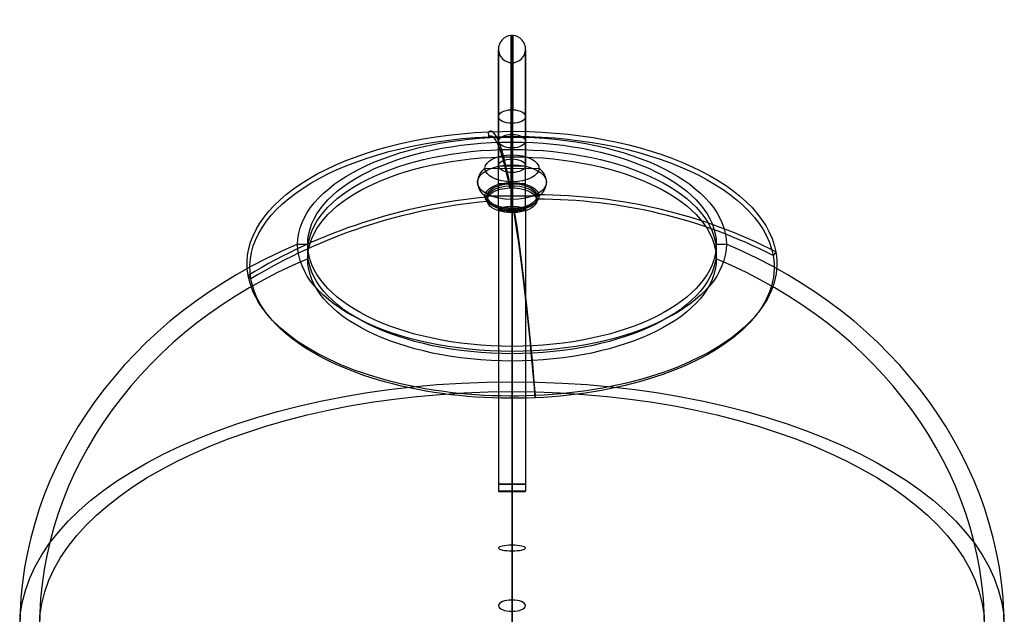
# Model space of a CAD drawing. Extents: x -109 to 107, y -66 to 171.
# Tile 2 of 2: x -100 to 100, y 51 to 171. Entities that reach past the tile are written whole.
import ezdxf

# ---------------------------------------------------------------- set-up
doc = ezdxf.new("R2010")
doc.units = 0
doc.header["$MEASUREMENT"] = 0
doc.layers.add('MODEL_238_1', color=192, linetype='CONTINUOUS')

msp = doc.modelspace()

# ---------------------------------------------------------------- linework, layer by layer
at = {"layer": 'MODEL_238_1'}
for p, q in [((0, 153.15, 134.69), (0, 143.13, 140.47)), ((-2.75, 151.77, 132.31), (-2.75, 141.76, 138.09)), ((0, 140.38, 135.71), (0, 150.4, 129.93)), ((2.75, 151.77, 132.31), (2.75, 141.76, 138.09)), ((-4.73, 147.65, 195.94), (-4.77, 148.65, 195.99)), ((0, 147.59, 185), (0, 146.57, 183.23)), ((0, 143.57, 184.96), (0, 146.57, 183.23)), ((0.01, 143.99, 143.15), (-0.01, 138.49, 133.63)), ((0, 140.38, 135.71), (0, 143.13, 140.47)), ((-5.5, 141.24, 138.4), (5.5, 141.23, 138.38)), ((-2.75, 141.76, 138.09), (2.75, 141.76, 138.09)), ((-0.45, 138.12, 146), (-0.45, 137.26, 146.5)), ((0.01, 138.36, 146.4), (-0.01, 132.86, 136.88)), ((5.5, 135.61, 141.63), (-5.5, 135.61, 141.65)), ((-5.03, 135.39, 141.25), (-5.03, 134.52, 141.75)), ((5.03, 134.97, 142.53), (5.03, 135.83, 142.03)), ((0.45, 133.1, 137.29), (0.45, 132.23, 137.79)), ((-43.54, 125.82, 147.29), (-41.5, 125.82, 147.29)), ((-41.5, 125.82, 147.29), (-41.5, 122.82, 149.02)), ((41.5, 122.82, 149.02), (41.5, 125.82, 147.29)), ((41.5, 125.82, 147.29), (43.54, 125.82, 147.29)), ((53.59, 124.24, 153.72), (53.04, 123.49, 154.09)), ((-53.04, 118.76, 145.91), (-53.59, 119.47, 145.45)), ((0, 102.07, 113.08), (0, 105.07, 111.35)), ((0, 105.07, 111.35), (0, 104.05, 109.59)), ((4.73, 94.61, 104.07), (4.77, 95.06, 103.18))]:
    msp.add_line(p, q, dxfattribs=at)
at = {"layer": 'MODEL_238_1', "extrusion": (1, 6.93889e-17, -5.55112e-17)}
for centre, radius, start, end in [((138.08, 108.6, -0.14), 30.13, 259.2684, 60), ((138.08, 108.6, 0.14), 30.13, 259.2684, 60), ((77.03, -213.55, -0.01), 303.26, 79.2684, 90.2715), ((77.03, -213.55, 0.01), 303.26, 79.2684, 90.2715)]:
    msp.add_arc(centre, radius, start, end, dxfattribs=at)
at = {"layer": 'MODEL_238_1', "extrusion": (1, -8.74546e-11, -1.51476e-10)}
msp.add_arc((138.08, 108.6, 0), 30.13, 259.2684, 60, dxfattribs=at)
at = {"layer": 'MODEL_238_1', "extrusion": (1, 0, 0)}
for centre, radius, start, end in [((138.08, 108.6, -2.75), 27.24, 259.2684, 60), ((138.08, 108.6, 2.75), 27.24, 259.2684, 60), ((77.03, -213.55, -2.75), 300.49, 79.2684, 90.2715), ((77.03, -213.55, 2.75), 300.49, 79.2684, 90.2715), ((47.85, 192.31), 100, 240, 304.1895), ((47.85, 192.31), 96, 240, 304.3869)]:
    msp.add_arc(centre, radius, start, end, dxfattribs=at)
at = {"layer": 'MODEL_238_1'}
for start, end in [(92.875, 270), (90, 92.875), (270, 87.125), (87.125, 90)]:
    msp.add_arc((0, 165.46, 108.6), 2.75, start, end, dxfattribs=at)
at = {"layer": 'MODEL_238_1', "extrusion": (1, -1.06984e-10, -1.85302e-10)}
msp.add_arc((138.08, 108.6, 0), 24.63, 259.2684, 60, dxfattribs=at)
at = {"layer": 'MODEL_238_1', "extrusion": (2.50615e-16, 0.866025, -0.5)}
msp.add_arc((0, 190.47, 65.28), 2.75, 270, 87.125, dxfattribs=at)
at = {"layer": 'MODEL_238_1', "extrusion": (2.37695e-13, 0.866025, -0.5)}
msp.add_arc((0, 190.47, 65.28), 2.75, 87.125, 90, dxfattribs=at)
at = {"layer": 'MODEL_238_1', "extrusion": (-3.08034e-13, 0.866025, -0.5)}
msp.add_arc((0, 190.47, 65.28), 2.75, 90, 92.875, dxfattribs=at)
at = {"layer": 'MODEL_238_1', "extrusion": (-4.16334e-16, 0.866025, -0.5)}
msp.add_arc((0, 190.47, 65.28), 2.75, 92.875, 270, dxfattribs=at)
at = {"layer": 'MODEL_238_1', "extrusion": (-1.38778e-17, 0.866025, -0.5)}
for centre, radius, start, end in [((0, 190.47, 30.74), 53.8, 354.9089, 174.9089), ((0, 190.47, 29.9), 53.25, 354.9089, 174.9089), ((0, 190.47, 46.62), 5.05, 354.9089, 174.9089), ((0, 190.47, 45.62), 5.05, 354.9089, 174.9089), ((0, 190.47, 46.62), 5.05, 174.9089, 354.9089), ((0, 190.47, 45.62), 5.05, 174.9089, 354.9089), ((0, 190.47, 30.74), 53.8, 174.9089, 354.9089), ((0, 190.47, 29.9), 53.25, 174.9089, 354.9089)]:
    msp.add_arc(centre, radius, start, end, dxfattribs=at)
at = {"layer": 'MODEL_238_1', "extrusion": (1, 8.10021e-18, -4.67666e-18)}
msp.add_arc((47.85, 192.31), 100, 355.8105, 150, dxfattribs=at)
at = {"layer": 'MODEL_238_1', "extrusion": (0.996055, 0.044369, 0.07685)}
for centre, radius, start, end in [((49.84, 190.16, 16.9), 99, 332.9417, 2.9576), ((49.84, 190.16, 16.9), 98, 332.9727, 2.9576), ((50.05, 190.51, 16.9), 99, 296.8461, 326.862), ((50.05, 190.51, 16.9), 98, 296.8461, 326.8309)]:
    msp.add_arc(centre, radius, start, end, dxfattribs=at)
at = {"layer": 'MODEL_238_1', "extrusion": (8.0033e-16, 0.866025, -0.5)}
msp.add_arc((0, 190.47, 59.5), 2.75, 270, 90, dxfattribs=at)
at = {"layer": 'MODEL_238_1', "extrusion": (-9.76027e-16, 0.866025, -0.5)}
msp.add_arc((0, 190.47, 59.5), 2.75, 90, 270, dxfattribs=at)
at = {"layer": 'MODEL_238_1', "extrusion": (0, 0.866025, -0.5)}
for centre, radius, start, end in [((0, 190.47, 35.31), 43.54, 270, 90), ((0, 190.47, 35.31), 43.54, 90, 270), ((0, 190.47, 33.58), 41.5, 0, 180), ((0, 190.47, 33.58), 41.5, 180, 0)]:
    msp.add_arc(centre, radius, start, end, dxfattribs=at)
at = {"layer": 'MODEL_238_1', "extrusion": (-4.05348e-33, 0.866025, -0.5)}
for start, end in [(0, 180), (180, 0)]:
    msp.add_arc((0, 190.47, 35.31), 41.5, start, end, dxfattribs=at)
at = {"layer": 'MODEL_238_1', "extrusion": (1, 1.28655e-32, 1.41767e-32)}
for start, end in [(355.6131, 150), (240, 304.3869)]:
    msp.add_arc((47.85, 192.31), 96, start, end, dxfattribs=at)
at = {"layer": 'MODEL_238_1', "extrusion": (-8.48605e-15, 0.866025, -0.5)}
msp.add_arc((0, 190.47, 53.12), 5.5, 0.0914, 180.0914, dxfattribs=at)
at = {"layer": 'MODEL_238_1', "extrusion": (6.8486e-16, 0.866025, -0.5)}
for start, end in [(0, 90), (180, 270)]:
    msp.add_arc((0, 190.47, 31.86), 41.5, start, end, dxfattribs=at)
at = {"layer": 'MODEL_238_1', "extrusion": (2.11075e-15, 0.866025, -0.5)}
msp.add_arc((0, 190.47, 53.72), 2.75, 270, 90, dxfattribs=at)
at = {"layer": 'MODEL_238_1', "extrusion": (-6.8486e-16, 0.866025, -0.5)}
for start, end in [(90, 180), (270, 360)]:
    msp.add_arc((0, 190.47, 31.86), 41.5, start, end, dxfattribs=at)
at = {"layer": 'MODEL_238_1', "extrusion": (-2.28645e-15, 0.866025, -0.5)}
msp.add_arc((0, 190.47, 53.72), 2.75, 90, 270, dxfattribs=at)
at = {"layer": 'MODEL_238_1', "extrusion": (0.999999, -0.000797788, -0.001382)}
for centre, start, end in [((139.79, 142.38, -0.3), 10.4497, 109.5502), ((137.06, 137.65, -0.3), 190.4497, 289.5502)]:
    msp.add_arc(centre, 4.27, start, end, dxfattribs=at)
at = {"layer": 'MODEL_238_1', "extrusion": (2.84217e-14, 0.866025, -0.5)}
for start, end in [(0.0914, 180.0914), (180.0914, 0.0914)]:
    msp.add_arc((0, 190.47, 49.87), 7, start, end, dxfattribs=at)
at = {"layer": 'MODEL_238_1', "extrusion": (0.001596, 0.499999, 0.866024)}
for centre, start, end in [((3.17, -49.86, 190.47), 310.6081, 49.7086), ((-2.29, -49.88, 190.47), 130.6081, 229.7086)]:
    msp.add_arc(centre, 4.27, start, end, dxfattribs=at)
at = {"layer": 'MODEL_238_1', "extrusion": (-3.44288e-15, 0.866025, -0.5)}
msp.add_arc((0, 190.47, 53.12), 5.5, 180.0914, 0.0914, dxfattribs=at)
at = {"layer": 'MODEL_238_1', "extrusion": (-6.19014e-15, 0.866025, -0.5)}
msp.add_arc((0, 190.47, 46.62), 5.5, 0.0914, 180.0914, dxfattribs=at)
at = {"layer": 'MODEL_238_1', "extrusion": (6.93889e-17, 1, 2.06501e-14)}
for centre, start, end in [((0, 81.22, 138.08), 272.875, 90), ((0, 81.22, 138.08), 270, 272.875), ((0, 81.22, 138.08), 90, 267.125), ((0, 81.22, 138.08), 267.125, 270), ((0, 86.95, 77.03), 270, 89.7378), ((0, 86.95, 77.03), 89.7378, 90), ((0, 86.95, 77.03), 90, 90.2622), ((0, 86.95, 77.03), 90.2622, 270)]:
    msp.add_arc(centre, 2.75, start, end, dxfattribs=at)
at = {"layer": 'MODEL_238_1', "extrusion": (-1.18375e-17, 0.866025, -0.5)}
for start, end in [(354.9089, 174.9089), (174.9089, 354.9089)]:
    msp.add_arc((0, 190.47, 46.12), 5.05, start, end, dxfattribs=at)
at = {"layer": 'MODEL_238_1', "extrusion": (-0.088739, 0.498027, 0.862609)}
for centre, radius, start, end in [((-8.97, 54.23, 189.72), 99, 264.3018, 294.3177), ((-8.97, 54.23, 189.72), 98, 264.3329, 294.3177), ((-8.57, 54.17, 189.72), 99, 228.2063, 258.2222), ((-8.57, 54.17, 189.72), 98, 228.2063, 258.1911)]:
    msp.add_arc(centre, radius, start, end, dxfattribs=at)
at = {"layer": 'MODEL_238_1', "extrusion": (-5.05542e-15, 0.866025, -0.5)}
msp.add_arc((0, 190.47, 46.62), 5.5, 180.0914, 0.0914, dxfattribs=at)
at = {"layer": 'MODEL_238_1', "extrusion": (-1.76161e-15, 0.98251, -0.186209)}
msp.add_arc((0, 105.03, 115.44), 2.75, 272.875, 89.7378, dxfattribs=at)
at = {"layer": 'MODEL_238_1', "extrusion": (1.1346e-13, 0.98251, -0.186209)}
msp.add_arc((0, 105.03, 115.44), 2.75, 270, 272.875, dxfattribs=at)
at = {"layer": 'MODEL_238_1', "extrusion": (3.57887e-12, 0.98251, -0.186209)}
msp.add_arc((0, 105.03, 115.44), 2.75, 89.7378, 90, dxfattribs=at)
at = {"layer": 'MODEL_238_1', "extrusion": (-3.57873e-12, 0.98251, -0.186209)}
msp.add_arc((0, 105.03, 115.44), 2.75, 90, 90.2622, dxfattribs=at)
at = {"layer": 'MODEL_238_1', "extrusion": (1, 8.7072e-12, -1.83763e-09)}
msp.add_arc((77.03, -213.55, 0), 303.26, 79.2684, 90.2715, dxfattribs=at)
at = {"layer": 'MODEL_238_1', "extrusion": (1, 8.86807e-12, -1.87157e-09)}
msp.add_arc((77.03, -213.55, 0), 297.76, 79.2684, 90.2715, dxfattribs=at)
at = {"layer": 'MODEL_238_1', "extrusion": (-1.13101e-13, 0.98251, -0.186209)}
msp.add_arc((0, 105.03, 115.44), 2.75, 267.125, 270, dxfattribs=at)
at = {"layer": 'MODEL_238_1', "extrusion": (4.72387e-16, 0.98251, -0.186209)}
msp.add_arc((0, 105.03, 115.44), 2.75, 90.2622, 267.125, dxfattribs=at)
at = {"layer": 'MODEL_238_1', "extrusion": (-4.05348e-33, 0.5, 0.866025)}
for radius, start, end in [(100, 295.8105, 0), (100, 180, 244.1895), (96, 295.6131, 0), (96, 180, 244.3869)]:
    msp.add_arc((0, 54.71, 190.47), radius, start, end, dxfattribs=at)
at = {"layer": 'MODEL_238_1', "extrusion": (1, -1.57398e-17, -2.72622e-17)}
msp.add_arc((47.85, 192.31), 100, 240, 304.1895, dxfattribs=at)
at = {"layer": 'MODEL_238_1', "extrusion": (4.05348e-33, 0.866025, -0.5)}
for radius, start, end in [(100, 0, 90), (100, 90, 180), (96, 0, 90), (96, 90, 180)]:
    msp.add_arc((0, 190.47, -54.71), radius, start, end, dxfattribs=at)
at = {"layer": 'MODEL_238_1', "extrusion": (-5.02106e-17, 0.999989, 0.004738)}
msp.add_arc((0, 86.59, 76.01), 2.75, 270, 89.7378, dxfattribs=at)
at = {"layer": 'MODEL_238_1', "extrusion": (9.30405e-12, 0.999989, 0.004738)}
msp.add_arc((0, 86.59, 76.01), 2.75, 89.7378, 90, dxfattribs=at)
at = {"layer": 'MODEL_238_1', "extrusion": (-9.05275e-17, 0.999989, 0.004738)}
msp.add_arc((0, 86.59, 76.01), 2.75, 90.2622, 270, dxfattribs=at)
at = {"layer": 'MODEL_238_1', "extrusion": (1, 6.84761e-17, -5.68305e-17)}
msp.add_arc((75.87, 30.81), 53.39, 90.2774, 180.8127, dxfattribs=at)
at = {"layer": 'MODEL_238_1', "extrusion": (-9.29697e-12, 0.999989, 0.004738)}
msp.add_arc((0, 86.59, 76.01), 2.75, 90, 90.2622, dxfattribs=at)
at = {"layer": 'MODEL_238_1', "extrusion": (1, 7.77886e-17, -4.66034e-17)}
msp.add_arc((75.87, 30.81), 58.89, 90.276, 180.7749, dxfattribs=at)
at = {"layer": 'MODEL_238_1', "extrusion": (4.52163e-15, 0.977874, 0.209197)}
msp.add_arc((0, 70.4, 80.59), 2.75, 270, 90, dxfattribs=at)
at = {"layer": 'MODEL_238_1', "extrusion": (-4.50695e-15, 0.977874, 0.209197)}
msp.add_arc((0, 70.4, 80.59), 2.75, 90, 270, dxfattribs=at)
at = {"layer": 'MODEL_238_1', "extrusion": (4.40418e-15, 0.908826, 0.417176)}
msp.add_arc((0, 52.49, 81.72), 2.75, 270.0001, 89.9999, dxfattribs=at)
at = {"layer": 'MODEL_238_1', "extrusion": (-4.40418e-15, 0.908826, 0.417176)}
msp.add_arc((0, 52.49, 81.72), 2.75, 90.0001, 269.9999, dxfattribs=at)

doc.saveas('drawing.dxf')
